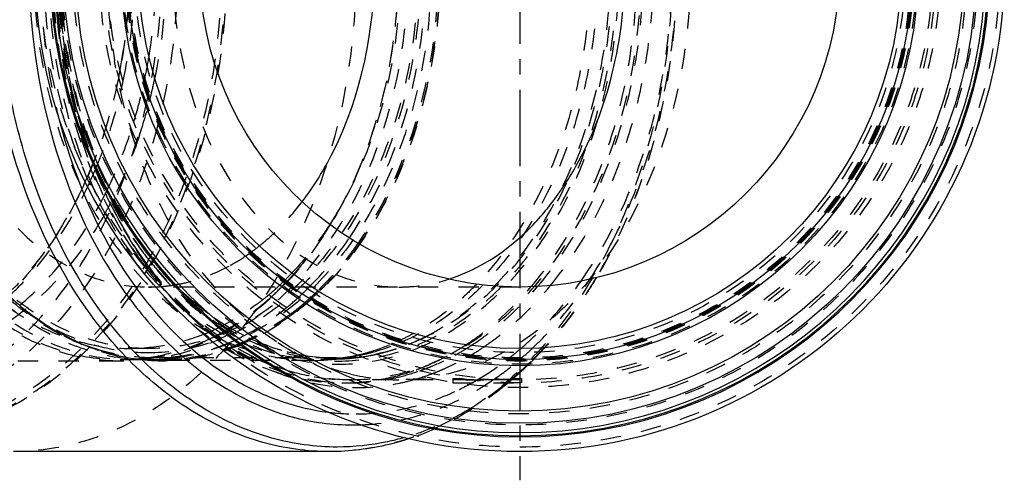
# Model space of a CAD drawing. Header units: millimetres. Extents: x 245 to 733, y 332 to 662.
# Tile 2 of 14: x 413 to 728, y 332 to 480. Entities that reach past the tile are written whole.
import ezdxf

# ---------------------------------------------------------------- set-up
doc = ezdxf.new("R2010")
doc.units = ezdxf.units.MM
doc.header["$LTSCALE"] = 65.185185
doc.linetypes.add('CENTER', pattern=[0.6, 0.375, -0.075, 0.075, -0.075])
doc.linetypes.add('HIDDEN', pattern=[0.2, 0.1, -0.1])
for name, color, linetype in [('FASEN', 7, 'CONTINUOUS'), ('KOERPER', 7, 'CONTINUOUS'), ('KONST.EL_MIT_GEO', 7, 'CONTINUOUS')]:
    doc.layers.add(name, color=color, linetype=linetype)

msp = doc.modelspace()

# ---------------------------------------------------------------- linework, layer by layer
at = {"layer": 'FASEN', "color": 8, "linetype": 'HIDDEN'}
msp.add_circle((573.01, 496.5), 125, dxfattribs=at)
for points, knots in [([(456.34, 621.5), (462.14, 621.5), (474.02, 619.82), (490.87, 612.45), (506.27, 600.62), (524.62, 579.02), (540.54, 543.79), (546.9, 496.5), (540.54, 449.21), (524.62, 413.98), (506.27, 392.38), (490.87, 380.55), (474.02, 373.18), (462.14, 371.5), (456.34, 371.5)], [0, 0, 0, 0, 0.051729, 0.105332, 0.162247, 0.223214, 0.356475, 0.5, 0.643526, 0.776786, 0.837753, 0.894668, 0.948272, 1, 1, 1, 1]), ([(438.6, 374.04), (432.5, 375.81), (420.39, 381.31), (410.09, 389.65), (405.31, 394.44)], [0, 0, 0, 0, 0.483915, 1, 1, 1, 1]), ([(456.34, 371.5), (454.85, 371.5), (448.87, 371.71), (442.92, 372.79), (438.6, 374.04)], [0, 0, 0, 0, 0.248627, 1, 1, 1, 1])]:
    msp.add_open_spline(points, degree=3, knots=knots, dxfattribs=at)
at = {"layer": 'KOERPER', "color": 8, "linetype": 'HIDDEN'}
for p, q in [((573.01, 394.2), (454.22, 394.2)), ((558.36, 364.5), (518.56, 364.5)), ((551.62, 364.93), (551.61, 364.91)), ((551.61, 364.91), (551.61, 363.5)), ((551.61, 363.5), (573.61, 363.5)), ((551.62, 364.93), (554.58, 364.93)), ((573.01, 364.5), (566.74, 364.5)), ((573.61, 364.86), (573.61, 363.5))]:
    msp.add_line(p, q, dxfattribs=at)
msp.add_circle((573.01, 496.5), 132, dxfattribs=at)
at = {"layer": 'KOERPER', "color": 7, "linetype": 'Continuous'}
msp.add_circle((573.01, 496.5), 102.3, dxfattribs=at)
at = {"layer": 'KOERPER', "color": 8, "linetype": 'HIDDEN'}
for centre, radius, start, end in [((624.89, 496.37), 183.88, 179.96, 189.3084), ((446.5, 461.61), 69.35, 306.048, 308.5667), ((449.41, 457.45), 64.28, 299.6968, 305.4172), ((447.61, 460.1), 67.48, 305.36, 305.5523), ((447.5, 460.26), 67.68, 305.5523, 305.7521), ((447.35, 460.45), 67.92, 305.7522, 306.0401), ((450.68, 455.27), 61.76, 298.7119, 299.6785), ((454.22, 445.42), 51.22, 270.0004, 272.6115), ((454.21, 445.51), 51.31, 272.6119, 274.6911), ((454.21, 445.6), 51.4, 274.6908, 275.4045), ((454.18, 445.85), 51.65, 275.4071, 278.2346), ((534.37, 431.11), 66.61, 256.6566, 269.984)]:
    msp.add_arc(centre, radius, start, end, dxfattribs=at)
for points, knots in [([(381.88, 496.5), (381.88, 483.32), (385.31, 457.78), (398.34, 428.97), (413.36, 411.28), (425.95, 401.61), (439.75, 395.58), (449.47, 394.2), (454.22, 394.2)], [0, 0, 0, 0, 0.287048, 0.553568, 0.675502, 0.789331, 0.896544, 1, 1, 1, 1]), ([(462.01, 496.5), (462.01, 483.32), (465.44, 457.78), (478.47, 428.97), (493.49, 411.28), (506.09, 401.61), (519.88, 395.58), (529.6, 394.2), (534.35, 394.2)], [0, 0, 0, 0, 0.287048, 0.553568, 0.675502, 0.789331, 0.896544, 1, 1, 1, 1]), ([(627.69, 496.5), (627.69, 479.5), (623.26, 446.54), (606.45, 409.36), (587.07, 386.54), (570.82, 374.06), (553.02, 366.28), (540.48, 364.5), (534.35, 364.5)], [0, 0, 0, 0, 0.287048, 0.553568, 0.675502, 0.789331, 0.896544, 1, 1, 1, 1]), ([(519, 366.3), (514.42, 367.38), (505.29, 370.55), (487.83, 380.68), (468.52, 400.25), (451.84, 430.9), (445.45, 454.33), (443.43, 466.63)], [0, 0, 0, 0, 0.106477, 0.217194, 0.455103, 0.717718, 1, 1, 1, 1]), ([(489.74, 407.38), (490.99, 408.38), (495.99, 412.65), (500.42, 417.57), (503.44, 421.54)], [0, 0, 0, 0, 0.242525, 1, 1, 1, 1]), ([(461.58, 394.73), (463.19, 394.96), (469.7, 396.22), (475.96, 398.7), (480.34, 401.11)], [0, 0, 0, 0, 0.245593, 1, 1, 1, 1]), ([(534.35, 394.2), (535.7, 394.2), (541.11, 394.41), (546.49, 395.49), (550.36, 396.74)], [0, 0, 0, 0, 0.248475, 1, 1, 1, 1]), ([(551.61, 364.92), (551.61, 364.9), (551.66, 364.88), (551.81, 364.83), (552.16, 364.77), (552.72, 364.7), (553.51, 364.64), (554.49, 364.58), (556.12, 364.52), (557.42, 364.5), (558.33, 364.5)], [0, 0, 0, 0, 0.006067, 0.019927, 0.072793, 0.158648, 0.275814, 0.421837, 0.593732, 1, 1, 1, 1]), ([(566.75, 364.5), (565.68, 364.5), (561.62, 364.55), (557.56, 364.79), (554.58, 364.93)], [0, 0, 0, 0, 0.26369, 1, 1, 1, 1]), ([(558.33, 364.5), (561.15, 364.5), (565.17, 364.65), (569.98, 364.85), (571.98, 364.93), (572.77, 364.93)], [0, 0, 0, 0, 0.585296, 0.833931, 1, 1, 1, 1]), ([(573.61, 364.87), (573.61, 364.86), (573.56, 364.84), (573.48, 364.81), (573.32, 364.79), (573.01, 364.74), (572.47, 364.69), (571.67, 364.63), (570.67, 364.58), (569.01, 364.52), (567.68, 364.5), (566.75, 364.5)], [0, 0, 0, 0, 0.005494, 0.019117, 0.041268, 0.071871, 0.157854, 0.275296, 0.421677, 0.593812, 1, 1, 1, 1]), ([(572.77, 364.93), (572.9, 364.93), (573.1, 364.93), (573.38, 364.92), (573.51, 364.9), (573.61, 364.89), (573.61, 364.87)], [0, 0, 0, 0, 0.429681, 0.740833, 0.930151, 1, 1, 1, 1])]:
    msp.add_open_spline(points, degree=3, knots=knots, dxfattribs=at)
at = {"layer": 'KOERPER', "color": 7, "linetype": 'Continuous'}
for points, knots in [([(503.44, 421.54), (507.19, 426.46), (521.04, 449.1), (526.56, 476.28), (526.56, 496.5)], [0, 0, 0, 0, 0.234454, 1, 1, 1, 1]), ([(550.36, 396.74), (554.4, 398.03), (562.4, 401.67), (573.27, 409.69), (583.01, 420.15), (594.37, 437.29), (604.11, 462.97), (606.69, 485.15), (606.69, 496.5)], [0, 0, 0, 0, 0.104544, 0.214607, 0.331334, 0.454997, 0.719976, 1, 1, 1, 1])]:
    msp.add_open_spline(points, degree=3, knots=knots, dxfattribs=at)
at = {"layer": 'KONST.EL_MIT_GEO', "color": 2, "linetype": 'CENTER'}
msp.add_line((573.01, 496.5), (573.01, 332.31), dxfattribs=at)
at = {"layer": 'KONST.EL_MIT_GEO', "color": 8, "linetype": 'HIDDEN'}
for p, q in [((424.93, 450.77), (424.99, 450.52)), ((497.61, 396.14), (497.43, 395.96)), ((497.75, 396.28), (497.61, 396.14)), ((498.24, 395.67), (498.06, 395.49)), ((498.37, 395.81), (498.24, 395.67)), ((503.25, 391.84), (503.44, 392.01)), ((503.44, 392.01), (503.59, 392.15)), ((505.89, 390.66), (505.72, 390.51)), ((505.72, 390.51), (505.54, 390.34)), ((506.11, 390.27), (505.92, 390.1)), ((506.27, 390.42), (506.11, 390.27)), ((474.02, 379.93), (473.91, 379.88)), ((475.83, 378.58), (475.71, 378.52)), ((534.66, 377.15), (534.44, 377.05)), ((454.22, 374.5), (448.56, 374.5)), ((519.34, 371.95), (516.55, 371.5)), ((571.21, 372.71), (571.37, 372.85)), ((571.37, 372.85), (571.47, 372.93)), ((571.47, 372.93), (571.65, 373.07)), ((573.14, 374.33), (573.31, 374.47)), ((445.03, 370.5), (370.78, 370.5)), ((445.34, 370.95), (448.56, 370.95)), ((454.22, 370.95), (458.14, 370.95)), ((456.21, 370.98), (456.36, 370.99)), ((514.32, 371.5), (456.34, 371.5)), ((458.45, 371.09), (458.66, 371.11)), ((506.54, 370.7), (458.46, 370.7)), ((509.37, 371.15), (513.32, 371.15)), ((572.67, 370.68), (572.87, 370.85)), ((572.87, 370.85), (572.99, 370.96)), ((572.99, 370.96), (573.09, 371.04)), ((573.09, 371.04), (573.18, 371.12)), ((573.18, 371.12), (573.26, 371.19)), ((577.43, 371.23), (577.23, 371.03)), ((577.69, 371.26), (577.5, 371.07)), ((571.92, 365.77), (571.78, 365.64)), ((516.44, 363.5), (518.48, 363.5)), ((568.94, 363.54), (568.85, 363.47)), ((569.31, 363.52), (569.24, 363.46)), ((511.69, 354.14), (511.8, 354.12))]:
    msp.add_line(p, q, dxfattribs=at)
at = {"layer": 'KONST.EL_MIT_GEO', "color": 7, "linetype": 'Continuous'}
for p, q in [((522.07, 350.08), (522.15, 350.08)), ((512.15, 341.5), (411.08, 341.5))]:
    msp.add_line(p, q, dxfattribs=at)
for radius in [155, 145.94, 142, 127.5, 125.55, 122]:
    msp.add_circle((573.01, 496.5), radius, dxfattribs=at)
at = {"layer": 'KONST.EL_MIT_GEO', "color": 8, "linetype": 'HIDDEN'}
for radius in [153.54, 146.46, 142.93, 134.5, 133, 132, 127, 126, 125.8, 125.35, 125, 123.27]:
    msp.add_circle((573.01, 496.5), radius, dxfattribs=at)
at = {"layer": 'KONST.EL_MIT_GEO', "color": 7, "linetype": 'Continuous'}
for centre, radius, start, end in [((573.01, 496.5), 150.28, 108.6245, 71.3755), ((573.01, 496.5), 149.9, 108.6336, 71.3664), ((573.01, 496.5), 148.91, 108.6438, 71.3562), ((519.65, 423.15), 73.11, 270.0006, 271.8972)]:
    msp.add_arc(centre, radius, start, end, dxfattribs=at)
at = {"layer": 'KONST.EL_MIT_GEO', "color": 8, "linetype": 'HIDDEN'}
for centre, radius, start, end in [((281.83, 496.38), 174.9, 350.6918, 0.04), ((271.87, 496.26), 176.32, 349.3752, 356.2563), ((275.24, 496.3), 174.71, 354.0913, 354.5822), ((279.81, 495.7), 170.1, 347.9467, 353.5394), ((275.81, 496.24), 174.14, 353.5093, 353.832), ((275.6, 496.26), 174.35, 353.832, 354.0912), ((287.69, 495.47), 168.97, 348.2872, 350.6758), ((277.94, 495.25), 170.18, 348.5843, 349.3306), ((283.99, 494.84), 165.83, 347.2061, 347.9348), ((290.41, 494.91), 166.19, 347.7278, 347.8911), ((290.18, 494.96), 166.43, 347.8911, 348.0455), ((289.91, 495.02), 166.71, 348.0456, 348.2825), ((293.89, 494.7), 165.84, 346.2953, 348.3386), ((294.46, 493.97), 162.03, 343.7681, 347.7498), ((299.24, 493.36), 160.32, 342.1502, 345.8022), ((296.33, 494.12), 163.32, 345.7956, 345.9396), ((296.1, 494.17), 163.57, 345.9396, 346.0805), ((295.81, 494.25), 163.86, 346.0805, 346.2914), ((298.35, 492.86), 157.99, 343.1732, 343.7603), ((304.21, 491.82), 155.12, 341.5859, 342.1286), ((303.8, 487), 142.98, 335.6188, 337.4163), ((300.67, 488.31), 146.37, 337.4122, 338.1903), ((306.02, 487.6), 142.62, 336.2584, 337.05), ((308.81, 486.37), 139.56, 334.542, 336.2615), ((322.19, 483.11), 132.19, 331.4355, 332.8921), ((319.99, 484.24), 134.66, 332.8896, 333.5647), ((319.15, 484.66), 135.61, 333.5641, 333.7169), ((327.71, 481.51), 129.42, 330.1404, 331.4782), ((325.8, 482.56), 131.59, 331.4763, 332.1075), ((324.97, 482.99), 132.53, 332.1071, 332.3335), ((404.66, 480.3), 126.39, 328.4381, 330.9043), ((560.61, 479.06), 132.05, 208.8181, 213.2217), ((554.78, 475.37), 125.15, 213.2686, 213.6617), ((541.05, 471.71), 110.67, 216.0147, 219.2886), ((542.32, 472.04), 110.8, 215.7725, 219.0242), ((548.73, 472.93), 119.71, 214.3008, 217.4057), ((558.57, 475.61), 128.7, 212.7938, 213.455), ((557.11, 475.25), 127.14, 213.0072, 213.2056), ((552.41, 473.77), 122.29, 213.6544, 215.934), ((554.39, 473.45), 123.88, 213.1989, 216.0011), ((555.51, 473.57), 125.01, 213.447, 215.7435), ((549.73, 471.85), 118.99, 215.9409, 216.6989), ((546.42, 471.18), 116.82, 217.4124, 217.6916), ((552.86, 471.68), 121.75, 215.7524, 216.022), ((550.69, 470.81), 119.33, 216.0221, 216.2978), ((537.95, 469.23), 106.71, 219.312, 219.6143), ((545.47, 470.44), 115.61, 217.6905, 218.6367), ((431.35, 463.9), 94.77, 314.6721, 316.5213), ((425.05, 465.4), 101.1, 316.6926, 318.4054), ((434.64, 460.53), 90.06, 310.1881, 314.1998), ((428.7, 461.91), 96.04, 312.5074, 316.2393), ((432.5, 462.75), 93.15, 314.4697, 314.6672), ((426.37, 464.17), 99.29, 316.4898, 316.688), ((437.74, 461.73), 95.79, 313.6389, 315.4639), ((437.22, 457.55), 86.13, 309.48, 310.1549), ((431.38, 459.06), 92.13, 311.8387, 312.4788), ((441.66, 457.5), 90.03, 309.0866, 313.1671), ((438.92, 460.5), 94.09, 313.4174, 313.6338), ((444.16, 459.07), 92.15, 312.0565, 312.2916), ((443.06, 460.28), 93.79, 312.2964, 314.1823), ((444.48, 458.97), 92.29, 312.0321, 312.261), ((443.37, 460.18), 93.93, 312.2659, 314.1555), ((443.51, 455.24), 87.11, 308.3925, 309.076), ((446.29, 456.66), 88.93, 307.5767, 311.7731), ((446.61, 456.55), 89.07, 307.5446, 311.7493), ((360.2, 454.88), 87.15, 308.3559, 308.7913), ((448.8, 453.49), 84.89, 306.8291, 307.5405), ((449.13, 453.37), 85.01, 306.7977, 307.5083), ((445.84, 444.41), 70.37, 293.6037, 296.9565), ((446.63, 442.62), 68.41, 291.674, 293.4976), ((442.13, 443.73), 73.34, 295.4851, 297.2422), ((441.01, 445.88), 75.77, 297.3568, 300.5298), ((451.57, 442.57), 72.06, 292.8244, 296.7274), ((502.93, 444.43), 74.39, 295.6625, 298.998), ((506.32, 443.51), 72.89, 294.2109, 297.7223), ((510.7, 442.6), 71.88, 292.8258, 296.5586), ((452.52, 440.34), 69.63, 290.3459, 292.5545), ((456.93, 439.04), 68.25, 287.9246, 290.384), ((457.25, 438.92), 68.38, 287.8965, 290.3826), ((452.22, 441.07), 70.42, 292.551, 292.8093), ((456.64, 439.83), 69.08, 290.3799, 290.7382), ((456.95, 439.73), 69.23, 290.3785, 290.7682), ((456.07, 441.28), 70.64, 290.7537, 295.0439), ((456.37, 441.2), 70.81, 290.7839, 295.0997), ((504.85, 440.29), 69.83, 286.9085, 294.7433), ((508.07, 439.49), 68.5, 284.8584, 293.2305), ((503.9, 442.44), 72.17, 294.7194, 295.0378), ((503.69, 442.88), 72.66, 295.2343, 295.6507), ((507.18, 441.63), 70.82, 293.2045, 293.5332), ((507.1, 441.81), 71.01, 293.5332, 293.7807), ((507.01, 442.02), 71.25, 293.7808, 294.1981), ((511.53, 440.68), 69.79, 291.7537, 292.0318), ((511.45, 440.86), 69.98, 292.0318, 292.3532), ((511.36, 441.09), 70.24, 292.3533, 292.8121), ((510.55, 445.13), 82.87, 299.9309, 303.1341), ((512.76, 444.84), 82.53, 299.5583, 302.8665), ((514.18, 445.4), 84.82, 300.6946, 303.9343), ((445.2, 435.03), 64.09, 278.4519, 279.9345), ((445.14, 435.37), 64.44, 279.9346, 281.4221), ((445.1, 435.58), 64.65, 281.4214, 281.6586), ((445.07, 435.73), 64.81, 281.6589, 282.6222), ((457.75, 436.4), 65.47, 277.4024, 287.9517), ((458, 436.51), 65.85, 279.046, 287.9153), ((509.3, 434.66), 63.51, 274.5478, 279.0969), ((506.39, 435.02), 64.33, 279.0928, 280.2814), ((506.33, 435.31), 64.63, 280.2815, 281.603), ((506.15, 436.17), 65.5, 281.6108, 285.4103), ((509.14, 435.63), 64.49, 279.099, 283.2843), ((513.21, 434.95), 63.8, 275.5596, 281.0044), ((505.83, 437.33), 66.71, 285.4044, 286.8403), ((508.93, 436.57), 65.46, 283.2804, 284.7849), ((513.07, 435.73), 64.6, 280.999, 282.6794), ((511.76, 443.04), 80.45, 299.0539, 299.3194), ((511.64, 443.25), 80.7, 299.3194, 299.5408), ((511.49, 443.51), 81, 299.5409, 299.9198), ((513.99, 442.69), 80.05, 298.6188, 298.9337), ((513.86, 442.91), 80.31, 298.9337, 299.1451), ((513.72, 443.18), 80.61, 299.1452, 299.5466), ((515.62, 443), 82.02, 299.7839, 300.0488), ((515.48, 443.25), 82.3, 300.0488, 300.2922), ((515.3, 443.56), 82.66, 300.2923, 300.6821), ((508.56, 449.47), 99.08, 308.1462, 309.2266), ((507.14, 451.19), 101.3, 309.551, 310.6547), ((503.63, 452.53), 107.08, 310.8039, 313.279), ((491.69, 456.74), 121.08, 315.3101, 317.3786), ((489.18, 458.16), 124.04, 315.744, 317.7523), ((445.33, 433.91), 62.96, 270.0086, 275.8444), ((445.27, 434.55), 63.6, 275.8408, 277.9616), ((445.24, 434.81), 63.86, 277.9606, 278.4513), ((454.22, 433.6), 62.65, 270.0006, 271.8251), ((458.14, 433.57), 62.62, 268.3326, 269.9995), ((454.21, 433.84), 62.89, 271.957, 273.5814), ((454.2, 433.98), 63.03, 273.581, 273.8621), ((458.14, 433.48), 62.53, 270, 270.2827), ((458.12, 434.07), 63.12, 270.2966, 277.338), ((458.43, 434.12), 63.42, 270.0249, 279.0008), ((454.17, 434.33), 63.38, 274.0608, 277.4119), ((506.52, 434.13), 63.43, 270.0256, 279.1037), ((509.37, 433.67), 62.52, 270.0005, 271.6297), ((509.36, 433.91), 62.76, 271.6301, 273.6094), ((509.35, 434.11), 62.96, 273.6088, 274.2434), ((513.32, 433.65), 62.5, 270.0001, 270.9288), ((514.32, 433.82), 62.32, 269.0911, 269.9999), ((509.35, 434.18), 63.03, 274.2433, 274.5415), ((513.31, 433.91), 62.76, 270.9307, 274.003), ((513.29, 434.25), 63.1, 274.0021, 275.5505), ((512.82, 443.74), 91.94, 301.2088, 307.4818), ((508.99, 446.08), 98.69, 304.4986, 310.1816), ((509.66, 448.06), 97.29, 307.4092, 307.6314), ((509.47, 448.31), 97.61, 307.6314, 307.8261), ((509.23, 448.62), 98, 307.8262, 308.1447), ((496.16, 452.26), 114.76, 311.1891, 314.7576), ((494.6, 452.72), 116.36, 312.054, 313.705), ((505.16, 450.78), 104.75, 310.5524, 310.7954), ((492.58, 454.84), 119.28, 313.7045, 315.2169), ((493.93, 454.54), 117.95, 314.7484, 314.9276), ((491.45, 455.96), 120.87, 315.214, 315.3863), ((493.42, 455.05), 118.67, 315.0644, 315.3039), ((490.95, 456.45), 121.57, 315.5142, 315.738), ((516.14, 432.2), 68.72, 279.8399, 284.1298), ((518.2, 432.05), 68.57, 279.8368, 283.4604), ((515.46, 434.77), 71.38, 284.1533, 290.0079), ((517.6, 434.42), 71.01, 283.4852, 289.3), ((519.63, 434.24), 72.37, 285.3904, 290.5431), ((514.85, 436.48), 73.19, 289.9982, 291.3934), ((517.03, 436.07), 72.76, 289.2907, 290.6938), ((518.9, 436.25), 74.5, 290.5285, 291.9847), ((496.74, 450.34), 113.15, 310.6584, 311.5412), ((499.24, 448.83), 110.15, 310.696, 311.1611), ((495.86, 451.33), 114.48, 311.6376, 312.0507), ((516.44, 430), 66.5, 270.0021, 271.1665), ((516.44, 430.07), 66.57, 271.1665, 272.1428), ((518.45, 430.6), 67.1, 270.0255, 279.8405), ((516.4, 430.72), 67.22, 272.1591, 279.8375), ((520.22, 432.17), 70.22, 281.8057, 285.3774), ((516.44, 437.61), 84.82, 296.0779, 299.0815), ((515.59, 439.16), 86.59, 299.0729, 299.5083), ((515.39, 439.51), 86.99, 299.5082, 299.8122), ((515.23, 439.79), 87.31, 299.8122, 300.1056), ((514.85, 440.44), 88.07, 300.1068, 301.1868), ((511.98, 441.75), 93.43, 303.1032, 303.484), ((511.44, 442.57), 94.41, 303.4851, 304.4789), ((501.44, 446.2), 106.72, 308.6398, 309.1726), ((498.54, 448.22), 110.37, 309.1906, 309.8339), ((500.67, 447.14), 107.94, 309.2371, 310.0493), ((497.69, 449.23), 111.69, 309.8797, 310.6582), ((499.88, 448.08), 109.16, 310.049, 310.6962), ((520.7, 425.4), 71.83, 262.8808, 269.9868)]:
    msp.add_arc(centre, radius, start, end, dxfattribs=at)
at = {"layer": 'KONST.EL_MIT_GEO', "color": 7, "linetype": 'Continuous'}
for points, knots in [([(512.15, 341.5), (504.96, 341.5), (490.26, 343.58), (469.39, 352.69), (450.32, 367.31), (427.58, 394.02), (412.03, 428.34), (403.98, 466.04), (401.85, 496.15), (403.88, 526.26), (411.82, 564.03), (427.26, 598.43), (449.9, 625.28), (468.92, 640.02), (489.75, 649.27), (504.46, 651.45), (511.65, 651.5)], [0, 0, 0, 0, 0.051677, 0.105224, 0.162068, 0.222953, 0.356031, 0.427197, 0.499747, 0.572315, 0.643528, 0.776772, 0.837755, 0.894689, 0.948298, 1, 1, 1, 1]), ([(514.65, 342.96), (507.61, 342.96), (493.2, 344.98), (472.73, 353.81), (453.99, 368), (431.57, 393.94), (416.08, 427.35), (407.83, 464.14), (405.43, 493.6), (407.05, 523.17), (414.33, 560.43), (428.92, 594.59), (450.6, 621.66), (468.92, 636.82), (489.1, 646.74), (503.48, 649.55), (510.54, 649.93)], [0, 0, 0, 0, 0.051572, 0.104972, 0.161606, 0.222218, 0.354671, 0.425555, 0.497904, 0.570386, 0.641656, 0.775472, 0.836889, 0.894262, 0.948202, 1, 1, 1, 1]), ([(507.59, 641.97), (501.02, 640.88), (487.8, 636.8), (469.61, 625.74), (453.32, 610.12), (434.36, 583.35), (418.69, 542.01), (413.88, 488.06), (422.96, 435.19), (441.97, 396.34), (463.12, 372.73), (480.66, 359.86), (499.73, 351.86), (513.1, 350.04), (519.65, 350.04)], [0, 0, 0, 0, 0.052238, 0.107109, 0.1656, 0.228069, 0.363217, 0.506562, 0.648344, 0.779382, 0.839387, 0.89556, 0.948647, 1, 1, 1, 1]), ([(424.99, 450.52), (428.02, 437.9), (436.4, 414.15), (456.16, 383.9), (477.92, 365.62), (497, 357.03), (506.81, 354.76), (511.69, 354.14)], [0, 0, 0, 0, 0.28356, 0.545043, 0.78164, 0.892481, 1, 1, 1, 1]), ([(537.53, 345.58), (535.46, 344.91), (527.2, 342.55), (518.57, 341.5), (512.15, 341.5)], [0, 0, 0, 0, 0.25271, 1, 1, 1, 1]), ([(536.04, 345.97), (534.29, 345.48), (527.29, 343.74), (520.04, 342.96), (514.65, 342.96)], [0, 0, 0, 0, 0.252406, 1, 1, 1, 1])]:
    msp.add_open_spline(points, degree=3, knots=knots, dxfattribs=at)
at = {"layer": 'KONST.EL_MIT_GEO', "color": 8, "linetype": 'HIDDEN'}
for points, knots in [([(411.08, 651.5), (418.28, 651.5), (433.01, 649.41), (453.91, 640.27), (473, 625.61), (495.75, 598.83), (511.28, 564.44), (519.3, 526.66), (521.39, 496.5), (519.3, 466.34), (511.28, 428.56), (495.75, 394.17), (473, 367.39), (453.91, 352.73), (433.01, 343.59), (418.28, 341.5), (411.08, 341.5)], [0, 0, 0, 0, 0.051692, 0.105258, 0.162132, 0.223055, 0.356218, 0.427422, 0.5, 0.572578, 0.643782, 0.776945, 0.837868, 0.894742, 0.948308, 1, 1, 1, 1]), ([(512.15, 651.5), (519.35, 651.5), (534.08, 649.41), (554.97, 640.27), (574.06, 625.61), (596.81, 598.83), (612.35, 564.44), (620.37, 526.66), (622.45, 496.5), (620.37, 466.34), (612.35, 428.56), (596.81, 394.17), (574.06, 367.39), (554.97, 352.73), (534.08, 343.59), (519.35, 341.5), (512.15, 341.5)], [0, 0, 0, 0, 0.051692, 0.105258, 0.162132, 0.223055, 0.356218, 0.427422, 0.5, 0.572578, 0.643782, 0.776945, 0.837868, 0.894742, 0.948308, 1, 1, 1, 1]), ([(360.39, 642.44), (367.16, 642.44), (381.03, 640.47), (400.71, 631.87), (418.68, 618.07), (440.11, 592.84), (458.69, 551.71), (466.12, 496.5), (458.69, 441.29), (440.11, 400.16), (418.68, 374.93), (400.71, 361.13), (381.03, 352.53), (367.16, 350.56), (360.39, 350.56)], [0, 0, 0, 0, 0.05173, 0.105334, 0.162249, 0.223216, 0.356476, 0.5, 0.643524, 0.776784, 0.837751, 0.894666, 0.94827, 1, 1, 1, 1]), ([(339.03, 638.54), (332.99, 635.66), (321.2, 628.25), (305.69, 613.4), (292.29, 595.01), (277.48, 565.98), (266.6, 524.42), (266.13, 472.48), (277.98, 423.24), (297.85, 387.91), (318.72, 366.76), (335.71, 355.3), (353.97, 348.21), (372.9, 345.81), (391.84, 348.21), (410.09, 355.3), (427.08, 366.76), (447.95, 387.91), (467.82, 423.24), (479.67, 472.48), (479.21, 524.42), (468.32, 565.98), (453.52, 595.01), (440.11, 613.4), (424.6, 628.25), (412.81, 635.66), (406.77, 638.54)], [0, 0, 0, 0, 0.027212, 0.056101, 0.086819, 0.119289, 0.188126, 0.259268, 0.328424, 0.391942, 0.421106, 0.448554, 0.474651, 0.5, 0.525349, 0.551446, 0.578894, 0.608058, 0.671576, 0.740732, 0.811874, 0.880711, 0.913181, 0.943899, 0.972788, 1, 1, 1, 1]), ([(358.05, 354.5), (364.64, 354.5), (378.14, 356.41), (397.28, 364.79), (414.77, 378.22), (435.62, 402.76), (453.7, 442.78), (460.93, 496.5), (453.7, 550.22), (435.62, 590.24), (414.77, 614.78), (397.28, 628.21), (378.14, 636.59), (364.64, 638.5), (358.05, 638.5)], [0, 0, 0, 0, 0.051729, 0.105334, 0.162249, 0.223216, 0.356476, 0.5, 0.643524, 0.776784, 0.837751, 0.894666, 0.948271, 1, 1, 1, 1]), ([(405.98, 637.6), (411.98, 634.74), (423.69, 627.37), (439.1, 612.62), (452.41, 594.35), (467.11, 565.51), (477.93, 524.22), (478.38, 472.63), (466.61, 423.71), (446.87, 388.62), (426.14, 367.61), (409.26, 356.22), (391.13, 349.18), (378.51, 347.59), (372.32, 347.59)], [0, 0, 0, 0, 0.054425, 0.112205, 0.173645, 0.238585, 0.376259, 0.518542, 0.656848, 0.783881, 0.842208, 0.897102, 0.949296, 1, 1, 1, 1]), ([(406.84, 638.91), (412.89, 636.02), (424.72, 628.59), (440.27, 613.71), (453.71, 595.27), (468.55, 566.17), (479.47, 524.5), (479.94, 472.44), (468.07, 423.06), (448.14, 387.64), (427.22, 366.44), (410.19, 354.94), (391.89, 347.84), (379.15, 346.22), (372.9, 346.22)], [0, 0, 0, 0, 0.054422, 0.112196, 0.173632, 0.238569, 0.376241, 0.518528, 0.656841, 0.783881, 0.84221, 0.897106, 0.9493, 1, 1, 1, 1]), ([(450.88, 401.15), (443.93, 410.71), (432.38, 432.7), (423, 469.38), (421.42, 508.29), (427.77, 546.24), (441.57, 580.14), (458.98, 603.32), (475.55, 616.81), (488.63, 624.06), (502.36, 628.5), (511.79, 629.5), (516.44, 629.5)], [0, 0, 0, 0, 0.126622, 0.262472, 0.4025, 0.540694, 0.671456, 0.791007, 0.846459, 0.8993, 0.950178, 1, 1, 1, 1]), ([(452.91, 401.15), (445.96, 410.71), (434.42, 432.7), (425.04, 469.38), (423.45, 508.29), (429.81, 546.24), (443.61, 580.14), (461.02, 603.32), (477.59, 616.81), (490.66, 624.06), (504.39, 628.5), (513.83, 629.5), (518.48, 629.5)], [0, 0, 0, 0, 0.126622, 0.262472, 0.4025, 0.540694, 0.671456, 0.791007, 0.846459, 0.8993, 0.950178, 1, 1, 1, 1]), ([(358.05, 624), (363.97, 624), (376.09, 622.28), (393.28, 614.76), (408.98, 602.71), (427.7, 580.67), (443.93, 544.74), (450.43, 496.5), (443.93, 448.26), (427.7, 412.33), (408.98, 390.29), (393.28, 378.24), (376.09, 370.72), (363.97, 369), (358.05, 369)], [0, 0, 0, 0, 0.051729, 0.105334, 0.162249, 0.223216, 0.356476, 0.5, 0.643524, 0.776784, 0.837751, 0.894666, 0.948271, 1, 1, 1, 1]), ([(445.03, 370.5), (439.18, 370.5), (427.2, 372.2), (410.21, 379.63), (394.7, 391.54), (376.2, 413.32), (360.16, 448.83), (353.74, 496.5), (360.16, 544.17), (376.2, 579.68), (394.7, 601.46), (410.21, 613.37), (427.2, 620.8), (439.18, 622.5), (445.03, 622.5)], [0, 0, 0, 0, 0.05173, 0.105334, 0.162249, 0.223216, 0.356476, 0.5, 0.643524, 0.776784, 0.837751, 0.894666, 0.94827, 1, 1, 1, 1]), ([(445.34, 622.05), (439.51, 622.05), (427.58, 620.36), (410.66, 612.96), (395.2, 601.08), (376.76, 579.38), (360.78, 544), (354.38, 496.5), (360.78, 449), (376.76, 413.62), (395.2, 391.92), (410.66, 380.04), (427.58, 372.64), (439.51, 370.95), (445.34, 370.95)], [0, 0, 0, 0, 0.05173, 0.105334, 0.162249, 0.223216, 0.356476, 0.5, 0.643524, 0.776784, 0.837751, 0.894666, 0.94827, 1, 1, 1, 1]), ([(448.56, 622.05), (442.73, 622.05), (430.8, 620.36), (413.87, 612.96), (398.41, 601.08), (379.98, 579.38), (364, 544), (357.6, 496.5), (364, 449), (379.98, 413.62), (398.41, 391.92), (413.87, 380.04), (430.8, 372.64), (442.73, 370.95), (448.56, 370.95)], [0, 0, 0, 0, 0.05173, 0.105334, 0.162249, 0.223216, 0.356476, 0.5, 0.643524, 0.776784, 0.837751, 0.894666, 0.94827, 1, 1, 1, 1]), ([(454.22, 622.05), (448.39, 622.05), (436.46, 620.36), (419.53, 612.96), (404.07, 601.08), (385.64, 579.38), (369.65, 544), (363.26, 496.5), (369.65, 449), (385.64, 413.62), (404.07, 391.92), (419.53, 380.04), (436.46, 372.64), (448.39, 370.95), (454.22, 370.95)], [0, 0, 0, 0, 0.05173, 0.105334, 0.162249, 0.223216, 0.356476, 0.5, 0.643524, 0.776784, 0.837751, 0.894666, 0.94827, 1, 1, 1, 1]), ([(458.46, 370.5), (452.61, 370.5), (440.64, 372.2), (423.65, 379.63), (408.13, 391.54), (389.64, 413.32), (373.59, 448.83), (367.17, 496.5), (373.59, 544.17), (389.64, 579.68), (408.13, 601.46), (423.65, 613.37), (440.64, 620.8), (452.61, 622.5), (458.46, 622.5)], [0, 0, 0, 0, 0.05173, 0.105334, 0.162249, 0.223216, 0.356476, 0.5, 0.643524, 0.776784, 0.837751, 0.894666, 0.94827, 1, 1, 1, 1]), ([(458.46, 622.3), (452.62, 622.3), (440.67, 620.61), (423.7, 613.19), (408.21, 601.29), (389.74, 579.55), (373.73, 544.09), (367.32, 496.5), (373.73, 448.91), (389.74, 413.45), (408.21, 391.71), (423.7, 379.81), (440.67, 372.39), (452.62, 370.7), (458.46, 370.7)], [0, 0, 0, 0, 0.05173, 0.105334, 0.162249, 0.223216, 0.356476, 0.5, 0.643524, 0.776784, 0.837751, 0.894666, 0.94827, 1, 1, 1, 1]), ([(506.54, 622.3), (500.7, 622.3), (488.75, 620.61), (471.79, 613.19), (456.3, 601.29), (437.83, 579.55), (421.81, 544.09), (415.4, 496.5), (421.81, 448.91), (437.83, 413.45), (456.3, 391.71), (471.79, 379.81), (488.75, 372.39), (500.7, 370.7), (506.54, 370.7)], [0, 0, 0, 0, 0.05173, 0.105334, 0.162249, 0.223216, 0.356476, 0.5, 0.643524, 0.776784, 0.837751, 0.894666, 0.94827, 1, 1, 1, 1]), ([(509.37, 621.85), (503.55, 621.85), (491.64, 620.16), (474.74, 612.77), (459.3, 600.92), (440.9, 579.25), (424.94, 543.92), (418.56, 496.5), (424.94, 449.08), (440.9, 413.75), (459.3, 392.08), (474.74, 380.23), (491.64, 372.84), (503.55, 371.15), (509.37, 371.15)], [0, 0, 0, 0, 0.05173, 0.105334, 0.162249, 0.223216, 0.356476, 0.5, 0.643524, 0.776784, 0.837751, 0.894666, 0.94827, 1, 1, 1, 1]), ([(515.03, 622.5), (509.18, 622.5), (497.21, 620.8), (480.22, 613.37), (464.7, 601.46), (446.2, 579.68), (430.16, 544.17), (423.74, 496.5), (430.16, 448.83), (446.2, 413.32), (464.7, 391.54), (480.22, 379.63), (497.21, 372.2), (509.18, 370.5), (515.03, 370.5)], [0, 0, 0, 0, 0.05173, 0.105334, 0.162249, 0.223216, 0.356476, 0.5, 0.643524, 0.776784, 0.837751, 0.894666, 0.94827, 1, 1, 1, 1]), ([(514.32, 621.5), (508.56, 621.5), (496.75, 619.82), (479.98, 612.48), (464.64, 600.68), (446.32, 579.08), (430.42, 543.84), (424.05, 496.5), (430.42, 449.16), (446.32, 413.92), (464.64, 392.32), (479.98, 380.52), (496.75, 373.18), (508.56, 371.5), (514.32, 371.5)], [0, 0, 0, 0, 0.051463, 0.104865, 0.161677, 0.22264, 0.356113, 0.5, 0.643886, 0.77736, 0.838323, 0.895135, 0.948537, 1, 1, 1, 1]), ([(445.03, 622.5), (450.88, 622.5), (462.85, 620.8), (479.84, 613.37), (495.35, 601.46), (513.85, 579.68), (529.89, 544.17), (536.31, 496.5), (529.89, 448.83), (513.85, 413.32), (495.35, 391.54), (479.84, 379.63), (462.85, 372.2), (450.88, 370.5), (445.03, 370.5)], [0, 0, 0, 0, 0.05173, 0.105334, 0.162249, 0.223216, 0.356476, 0.5, 0.643524, 0.776784, 0.837751, 0.894666, 0.94827, 1, 1, 1, 1]), ([(448.56, 370.95), (454.39, 370.95), (466.32, 372.64), (483.25, 380.04), (498.71, 391.92), (517.14, 413.62), (533.13, 449), (539.52, 496.5), (533.13, 544), (517.14, 579.38), (498.71, 601.08), (483.25, 612.96), (466.32, 620.36), (454.39, 622.05), (448.56, 622.05)], [0, 0, 0, 0, 0.05173, 0.105334, 0.162249, 0.223216, 0.356476, 0.5, 0.643524, 0.776784, 0.837751, 0.894666, 0.94827, 1, 1, 1, 1]), ([(458.46, 622.5), (464.31, 622.5), (476.28, 620.8), (493.27, 613.37), (508.79, 601.46), (527.29, 579.68), (543.33, 544.17), (549.75, 496.5), (543.33, 448.83), (527.29, 413.32), (508.79, 391.54), (493.27, 379.63), (476.28, 372.2), (464.31, 370.5), (458.46, 370.5)], [0, 0, 0, 0, 0.05173, 0.105334, 0.162249, 0.223216, 0.356476, 0.5, 0.643524, 0.776784, 0.837751, 0.894666, 0.94827, 1, 1, 1, 1]), ([(514.32, 371.5), (520.13, 371.5), (532, 373.18), (548.86, 380.55), (564.25, 392.38), (582.6, 413.98), (598.52, 449.21), (604.88, 496.5), (598.52, 543.79), (582.6, 579.02), (564.25, 600.62), (548.86, 612.45), (532, 619.82), (520.13, 621.5), (514.32, 621.5)], [0, 0, 0, 0, 0.05173, 0.105334, 0.162249, 0.223216, 0.356476, 0.5, 0.643524, 0.776784, 0.837751, 0.894666, 0.94827, 1, 1, 1, 1]), ([(515.03, 370.5), (520.88, 370.5), (532.85, 372.2), (549.84, 379.63), (565.36, 391.54), (583.85, 413.32), (599.9, 448.83), (606.32, 496.5), (599.9, 544.17), (583.85, 579.68), (565.36, 601.46), (549.84, 613.37), (532.85, 620.8), (520.88, 622.5), (515.03, 622.5)], [0, 0, 0, 0, 0.05173, 0.105334, 0.162249, 0.223216, 0.356476, 0.5, 0.643524, 0.776784, 0.837751, 0.894666, 0.94827, 1, 1, 1, 1]), ([(448.56, 618.5), (442.9, 618.5), (431.3, 616.86), (414.85, 609.66), (399.83, 598.12), (381.92, 577.04), (366.39, 542.66), (360.17, 496.5), (366.39, 450.34), (381.92, 415.96), (399.83, 394.88), (414.85, 383.34), (431.3, 376.14), (442.9, 374.5), (448.56, 374.5)], [0, 0, 0, 0, 0.05173, 0.105334, 0.162249, 0.223216, 0.356476, 0.5, 0.643524, 0.776784, 0.837751, 0.894666, 0.94827, 1, 1, 1, 1]), ([(454.22, 374.5), (448.55, 374.5), (436.96, 376.14), (420.51, 383.34), (405.49, 394.88), (387.58, 415.96), (372.04, 450.34), (365.83, 496.5), (372.04, 542.66), (387.58, 577.04), (405.49, 598.12), (420.51, 609.66), (436.96, 616.86), (448.55, 618.5), (454.22, 618.5)], [0, 0, 0, 0, 0.05173, 0.105334, 0.162249, 0.223216, 0.356476, 0.5, 0.643524, 0.776784, 0.837751, 0.894666, 0.94827, 1, 1, 1, 1]), ([(454.22, 373.23), (459.94, 373.23), (471.65, 374.89), (488.28, 382.16), (503.45, 393.82), (521.55, 415.12), (537.25, 449.86), (543.53, 496.5), (537.25, 543.14), (521.55, 577.88), (503.45, 599.18), (488.28, 610.84), (471.65, 618.11), (459.94, 619.77), (454.22, 619.77)], [0, 0, 0, 0, 0.05173, 0.105334, 0.162249, 0.223216, 0.356476, 0.5, 0.643524, 0.776784, 0.837751, 0.894666, 0.94827, 1, 1, 1, 1]), ([(454.22, 618.5), (459.88, 618.5), (471.48, 616.86), (487.92, 609.66), (502.95, 598.12), (520.86, 577.04), (536.39, 542.66), (542.61, 496.5), (536.39, 450.34), (520.86, 415.96), (502.95, 394.88), (487.92, 383.34), (471.48, 376.14), (459.88, 374.5), (454.22, 374.5)], [0, 0, 0, 0, 0.05173, 0.105334, 0.162249, 0.223216, 0.356476, 0.5, 0.643524, 0.776784, 0.837751, 0.894666, 0.94827, 1, 1, 1, 1]), ([(559.23, 597.86), (571.23, 585.38), (584.87, 561.09), (593.9, 525.59), (596.31, 496.5), (593.9, 467.41), (584.87, 431.91), (571.23, 407.62), (559.23, 395.14)], [0, 0, 0, 0, 0.236625, 0.366529, 0.5, 0.633471, 0.763375, 1, 1, 1, 1]), ([(561.28, 598.11), (573.42, 585.7), (587.24, 561.37), (596.39, 525.74), (598.83, 496.5), (596.39, 467.26), (587.24, 431.63), (573.42, 407.3), (561.28, 394.89)], [0, 0, 0, 0, 0.236403, 0.366385, 0.5, 0.633615, 0.763597, 1, 1, 1, 1]), ([(592.62, 396.1), (602.33, 410.02), (613.23, 434.34), (620.49, 468.92), (622.39, 496.5), (620.49, 524.08), (613.23, 558.66), (602.33, 582.98), (592.62, 596.9)], [0, 0, 0, 0, 0.240566, 0.369064, 0.5, 0.630936, 0.759434, 1, 1, 1, 1]), ([(582.83, 394.69), (593.39, 407.58), (605.45, 431.08), (613.84, 465.02), (616.43, 492.53), (614.99, 520.19), (608, 554.86), (596.96, 579.21), (586.99, 592.92)], [0, 0, 0, 0, 0.237361, 0.3657, 0.49719, 0.629085, 0.758592, 1, 1, 1, 1]), ([(576.59, 394.25), (587.33, 406.89), (599.64, 430.16), (608.32, 463.91), (611.1, 491.36), (609.82, 519.03), (602.97, 553.74), (591.98, 578.13), (582.01, 591.85)], [0, 0, 0, 0, 0.236504, 0.364732, 0.496295, 0.628393, 0.758165, 1, 1, 1, 1]), ([(578.71, 394.36), (589.43, 407), (601.72, 430.27), (610.37, 464.01), (613.14, 491.44), (611.84, 519.09), (604.99, 553.77), (594.01, 578.15), (584.04, 591.85)], [0, 0, 0, 0, 0.236563, 0.364798, 0.496356, 0.62844, 0.758194, 1, 1, 1, 1]), ([(564.85, 394.51), (576.09, 405.87), (589.25, 427.83), (598.89, 460.26), (602.41, 487.08), (601.76, 514.33), (595.59, 548.65), (584.94, 572.85), (575.11, 586.36)], [0, 0, 0, 0, 0.232982, 0.360717, 0.492554, 0.625481, 0.756355, 1, 1, 1, 1]), ([(518.52, 409.94), (526.69, 422.07), (539.03, 450.4), (545.05, 496.5), (539.03, 542.6), (526.69, 570.93), (518.52, 583.06)], [0, 0, 0, 0, 0.241277, 0.5, 0.758723, 1, 1, 1, 1]), ([(521.29, 584.75), (529.84, 572.52), (542.78, 543.66), (549.07, 496.5), (542.78, 449.34), (529.84, 420.48), (521.29, 408.25)], [0, 0, 0, 0, 0.240862, 0.5, 0.759138, 1, 1, 1, 1]), ([(521.69, 584.99), (530.27, 572.73), (543.26, 543.79), (549.57, 496.5), (543.26, 449.21), (530.27, 420.27), (521.69, 408.01)], [0, 0, 0, 0, 0.240845, 0.5, 0.759155, 1, 1, 1, 1]), ([(512.26, 578.78), (519.79, 567.11), (531.17, 540.17), (536.72, 496.5), (531.17, 452.83), (519.79, 425.89), (512.26, 414.22)], [0, 0, 0, 0, 0.241724, 0.5, 0.758276, 1, 1, 1, 1]), ([(515.1, 574.16), (521.46, 562.74), (531.02, 537.24), (535.71, 496.5), (531.02, 455.76), (521.46, 430.26), (515.1, 418.84)], [0, 0, 0, 0, 0.243233, 0.5, 0.756767, 1, 1, 1, 1]), ([(424.93, 542.23), (423.16, 534.81), (417.87, 504.6), (419.59, 473.14), (424.93, 450.77)], [0, 0, 0, 0, 0.24919, 1, 1, 1, 1]), ([(456.3, 531.82), (457.5, 526.05), (461.06, 502.66), (459.89, 478.56), (456.3, 461.18)], [0, 0, 0, 0, 0.24938, 1, 1, 1, 1]), ([(426.54, 511.11), (425.75, 501.66), (425.72, 482.7), (431.43, 446.84), (442.23, 421.41), (452.42, 407.27)], [0, 0, 0, 0, 0.261393, 0.519516, 1, 1, 1, 1]), ([(449.83, 405.47), (441.14, 418.2), (427.98, 447.96), (423.76, 480.02), (423.76, 496.5)], [0, 0, 0, 0, 0.483374, 1, 1, 1, 1]), ([(424.69, 495.33), (424.72, 489.87), (425.84, 468.59), (430.88, 447.44), (436.98, 432.8)], [0, 0, 0, 0, 0.25612, 1, 1, 1, 1]), ([(425.23, 496.5), (425.23, 480.14), (428.52, 455.74), (439.62, 426.05), (450.71, 406.7), (464.3, 390.71), (479.94, 378.7), (497.07, 371.21), (515.03, 368.66), (532.98, 371.21), (550.12, 378.7), (565.75, 390.71), (579.34, 406.7), (590.44, 426.05), (601.54, 455.74), (604.83, 480.14), (604.83, 496.5)], [0, 0, 0, 0, 0.143395, 0.211975, 0.276985, 0.337897, 0.394761, 0.448319, 0.5, 0.551681, 0.605239, 0.662103, 0.723015, 0.788025, 0.856606, 1, 1, 1, 1]), ([(425.23, 496.5), (425.23, 489.24), (426.84, 461.32), (434.92, 433.56), (444.91, 415.41)], [0, 0, 0, 0, 0.259401, 1, 1, 1, 1]), ([(425.61, 494.75), (425.69, 486.63), (427.93, 455.79), (438.06, 425.13), (450.5, 405.99)], [0, 0, 0, 0, 0.262394, 1, 1, 1, 1]), ([(518.56, 364.5), (524.69, 364.5), (537.24, 366.28), (555.03, 374.06), (571.29, 386.54), (590.67, 409.36), (607.48, 446.54), (611.9, 479.5), (611.9, 496.5)], [0, 0, 0, 0, 0.103456, 0.210669, 0.324498, 0.446432, 0.712952, 1, 1, 1, 1]), ([(595.43, 396.67), (599.8, 403.3), (615.84, 432.84), (622.68, 466.94), (623.18, 492.5)], [0, 0, 0, 0, 0.236925, 1, 1, 1, 1]), ([(623.18, 492.5), (623.02, 483.87), (620.46, 450.87), (610.03, 418.18), (597.44, 397.18)], [0, 0, 0, 0, 0.260663, 1, 1, 1, 1]), ([(623.18, 492.5), (623.02, 483.89), (620.46, 450.89), (610.05, 418.2), (597.49, 397.17)], [0, 0, 0, 0, 0.260098, 1, 1, 1, 1]), ([(425.79, 487.65), (426.14, 480.16), (429.14, 451.71), (438.94, 423.67), (450.39, 405.91)], [0, 0, 0, 0, 0.261745, 1, 1, 1, 1]), ([(444.75, 461.57), (444.26, 459.17), (442.15, 449.79), (439.23, 440.59), (436.56, 433.93)], [0, 0, 0, 0, 0.254536, 1, 1, 1, 1]), ([(437.34, 431.99), (438.22, 434.06), (441.59, 442.57), (444.18, 451.38), (445.71, 458.11)], [0, 0, 0, 0, 0.245557, 1, 1, 1, 1]), ([(440.74, 424.61), (441.61, 426.39), (445.02, 433.7), (447.81, 441.3), (449.57, 447.12)], [0, 0, 0, 0, 0.245359, 1, 1, 1, 1]), ([(451.39, 442.82), (450.76, 440.95), (448.18, 433.66), (445.03, 426.57), (442.35, 421.46)], [0, 0, 0, 0, 0.254698, 1, 1, 1, 1]), ([(436.98, 432.8), (437.97, 430.43), (442.06, 421.31), (447.16, 412.64), (451.53, 406.64)], [0, 0, 0, 0, 0.25754, 1, 1, 1, 1]), ([(434.03, 427.98), (432.42, 424.44), (425.82, 411.34), (416.92, 399.3), (409.12, 391.84)], [0, 0, 0, 0, 0.264322, 1, 1, 1, 1]), ([(409.66, 391.32), (412.19, 393.65), (422.26, 404.02), (430.09, 416.45), (434.82, 426.38)], [0, 0, 0, 0, 0.237977, 1, 1, 1, 1]), ([(413.06, 388.36), (415.53, 390.42), (425.43, 399.64), (433.37, 410.86), (438.29, 419.9)], [0, 0, 0, 0, 0.238284, 1, 1, 1, 1]), ([(439.95, 417.08), (438.23, 414.09), (431.25, 402.99), (422.34, 393.02), (414.8, 386.95)], [0, 0, 0, 0, 0.262569, 1, 1, 1, 1]), ([(512.26, 414.22), (511.34, 412.81), (507.66, 407.36), (503.49, 402.24), (500.12, 398.69)], [0, 0, 0, 0, 0.256219, 1, 1, 1, 1]), ([(512.35, 414.14), (511.47, 412.71), (507.92, 407.18), (503.9, 401.95), (500.65, 398.29)], [0, 0, 0, 0, 0.255878, 1, 1, 1, 1]), ([(506.02, 394.54), (507.15, 395.69), (511.68, 400.52), (515.73, 405.79), (518.52, 409.94)], [0, 0, 0, 0, 0.244075, 1, 1, 1, 1]), ([(521.29, 408.25), (520.31, 406.85), (516.38, 401.49), (511.97, 396.47), (508.42, 393.02)], [0, 0, 0, 0, 0.256313, 1, 1, 1, 1]), ([(521.69, 408.01), (520.71, 406.61), (516.77, 401.25), (512.35, 396.23), (508.81, 392.79)], [0, 0, 0, 0, 0.256304, 1, 1, 1, 1]), ([(450.88, 401.15), (455.06, 395.39), (464.18, 384.93), (480.34, 372.79), (497.98, 365.23), (510.38, 363.5), (516.44, 363.5)], [0, 0, 0, 0, 0.272593, 0.527385, 0.76777, 1, 1, 1, 1]), ([(452.91, 401.15), (457.1, 395.39), (466.21, 384.93), (482.37, 372.79), (500.01, 365.23), (512.41, 363.5), (518.48, 363.5)], [0, 0, 0, 0, 0.272593, 0.527385, 0.76777, 1, 1, 1, 1]), ([(454.33, 400.74), (458.46, 395.18), (467.45, 385.1), (483.3, 373.42), (500.54, 366.16), (512.64, 364.5), (518.56, 364.5)], [0, 0, 0, 0, 0.272097, 0.526749, 0.767336, 1, 1, 1, 1]), ([(454.38, 400.08), (459.38, 393.2), (470.44, 380.9), (490.54, 367.66), (512.52, 361.26), (527.47, 361.96), (534.58, 363.44)], [0, 0, 0, 0, 0.274155, 0.527429, 0.765889, 1, 1, 1, 1]), ([(454.52, 400.17), (458.66, 394.53), (467.63, 384.31), (483.46, 372.49), (500.6, 365.17), (512.62, 363.5), (518.48, 363.5)], [0, 0, 0, 0, 0.274926, 0.530358, 0.769758, 1, 1, 1, 1]), ([(455.75, 401.19), (459.59, 396.55), (467.84, 388.14), (482.09, 378.48), (497.41, 372.51), (508.08, 371.15), (513.32, 371.15)], [0, 0, 0, 0, 0.27003, 0.524062, 0.765514, 1, 1, 1, 1]), ([(456.24, 402.28), (460.04, 397.6), (468.19, 389.11), (482.3, 379.29), (497.5, 373.11), (508.12, 371.59), (513.33, 371.51)], [0, 0, 0, 0, 0.270246, 0.524469, 0.765891, 1, 1, 1, 1]), ([(471.88, 381.53), (470.37, 382.72), (464.32, 387.79), (458.89, 393.59), (455.16, 398.26)], [0, 0, 0, 0, 0.243878, 1, 1, 1, 1]), ([(597.44, 397.18), (596.21, 395.13), (591.23, 387.25), (585.48, 379.84), (580.79, 374.75)], [0, 0, 0, 0, 0.256851, 1, 1, 1, 1]), ([(597.49, 397.17), (596.27, 395.13), (591.33, 387.27), (585.64, 379.88), (581, 374.77)], [0, 0, 0, 0, 0.256191, 1, 1, 1, 1]), ([(403.89, 395.86), (407.44, 392.31), (414.93, 385.91), (427.45, 378.67), (440.65, 374.23), (449.74, 373.23), (454.22, 373.23)], [0, 0, 0, 0, 0.266273, 0.519331, 0.762378, 1, 1, 1, 1]), ([(405.9, 394.99), (412.78, 387.91), (424.67, 378.9), (442.65, 372.38), (451.8, 371.11), (456.32, 370.98)], [0, 0, 0, 0, 0.518885, 0.762406, 1, 1, 1, 1]), ([(559.23, 395.14), (557.69, 393.54), (551.55, 387.57), (544.55, 382.45), (538.99, 379.37)], [0, 0, 0, 0, 0.258839, 1, 1, 1, 1]), ([(561.28, 394.89), (559.68, 393.26), (553.3, 387.18), (546.01, 382.03), (540.23, 378.99)], [0, 0, 0, 0, 0.259125, 1, 1, 1, 1]), ([(542.84, 378.31), (544.82, 379.29), (552.8, 383.74), (559.98, 389.59), (564.85, 394.51)], [0, 0, 0, 0, 0.241817, 1, 1, 1, 1]), ([(555.84, 375.73), (557.72, 376.96), (565.3, 382.34), (572.03, 388.89), (576.59, 394.25)], [0, 0, 0, 0, 0.24187, 1, 1, 1, 1]), ([(557.54, 375.52), (559.47, 376.76), (567.21, 382.22), (574.07, 388.88), (578.71, 394.36)], [0, 0, 0, 0, 0.241727, 1, 1, 1, 1]), ([(561.53, 375.04), (563.47, 376.34), (571.29, 382.07), (578.18, 389.01), (582.83, 394.69)], [0, 0, 0, 0, 0.241626, 1, 1, 1, 1]), ([(573.31, 374.47), (575.08, 376), (582.19, 382.57), (588.42, 390.08), (592.62, 396.1)], [0, 0, 0, 0, 0.242249, 1, 1, 1, 1]), ([(577.04, 374.58), (578.73, 376.17), (585.51, 382.97), (591.44, 390.6), (595.43, 396.67)], [0, 0, 0, 0, 0.242623, 1, 1, 1, 1]), ([(491.98, 391.08), (490.85, 390.15), (486.37, 386.65), (481.51, 383.61), (477.74, 381.69)], [0, 0, 0, 0, 0.25584, 1, 1, 1, 1]), ([(492.83, 390.42), (491.78, 389.48), (487.58, 385.89), (483.04, 382.7), (479.5, 380.62)], [0, 0, 0, 0, 0.255579, 1, 1, 1, 1]), ([(414.28, 386.54), (407.96, 381.54), (397.44, 375.39), (382.24, 371.2), (374.57, 370.5), (370.78, 370.5)], [0, 0, 0, 0, 0.513308, 0.758591, 1, 1, 1, 1]), ([(483.98, 378.21), (485.16, 378.81), (489.93, 381.37), (494.41, 384.44), (497.61, 386.97)], [0, 0, 0, 0, 0.245189, 1, 1, 1, 1]), ([(499.69, 385.54), (498.6, 384.73), (494.24, 381.63), (489.58, 378.96), (485.97, 377.28)], [0, 0, 0, 0, 0.255192, 1, 1, 1, 1]), ([(500.05, 385.3), (498.96, 384.48), (494.63, 381.4), (490, 378.75), (486.41, 377.07)], [0, 0, 0, 0, 0.255153, 1, 1, 1, 1]), ([(518.56, 364.5), (514.48, 364.5), (506.22, 365.25), (489.93, 369.7), (478.65, 376.22), (471.88, 381.53)], [0, 0, 0, 0, 0.242926, 0.489006, 1, 1, 1, 1]), ([(471.9, 379.05), (468.16, 377.57), (460.49, 375.28), (452.51, 374.5), (448.56, 374.5)], [0, 0, 0, 0, 0.504542, 1, 1, 1, 1]), ([(473.69, 377.52), (472.52, 376.96), (467.85, 374.89), (462.95, 373.33), (459.23, 372.5)], [0, 0, 0, 0, 0.253792, 1, 1, 1, 1]), ([(462.35, 371.48), (463.57, 371.64), (468.45, 372.42), (473.24, 373.76), (476.73, 375.05)], [0, 0, 0, 0, 0.247886, 1, 1, 1, 1]), ([(527.25, 372.71), (528.1, 372.9), (531.54, 373.75), (534.92, 374.87), (537.39, 375.86)], [0, 0, 0, 0, 0.248017, 1, 1, 1, 1]), ([(541.55, 368.33), (542.34, 368.64), (545.5, 369.94), (548.58, 371.46), (550.83, 372.71)], [0, 0, 0, 0, 0.247463, 1, 1, 1, 1]), ([(542.75, 368), (543.56, 368.31), (546.83, 369.61), (550.01, 371.15), (552.33, 372.42)], [0, 0, 0, 0, 0.247437, 1, 1, 1, 1]), ([(546.79, 367.17), (547.6, 367.49), (550.87, 368.88), (554.04, 370.49), (556.36, 371.82)], [0, 0, 0, 0, 0.247356, 1, 1, 1, 1]), ([(522.15, 350.08), (529.23, 350.32), (543.69, 352.96), (556.82, 359.46), (563.01, 363.49)], [0, 0, 0, 0, 0.48951, 1, 1, 1, 1]), ([(568.08, 362.84), (563.23, 358.97), (553.07, 352.21), (541.74, 347.59), (536.04, 345.97)], [0, 0, 0, 0, 0.511441, 1, 1, 1, 1]), ([(568.28, 362.67), (563.63, 358.88), (553.87, 352.17), (543.02, 347.37), (537.53, 345.58)], [0, 0, 0, 0, 0.509699, 1, 1, 1, 1]), ([(520.69, 353.57), (526.31, 353.57), (537.74, 354.94), (548.54, 358.89), (553.72, 361.42)], [0, 0, 0, 0, 0.493462, 1, 1, 1, 1])]:
    msp.add_open_spline(points, degree=3, knots=knots, dxfattribs=at)

doc.saveas('drawing.dxf')
